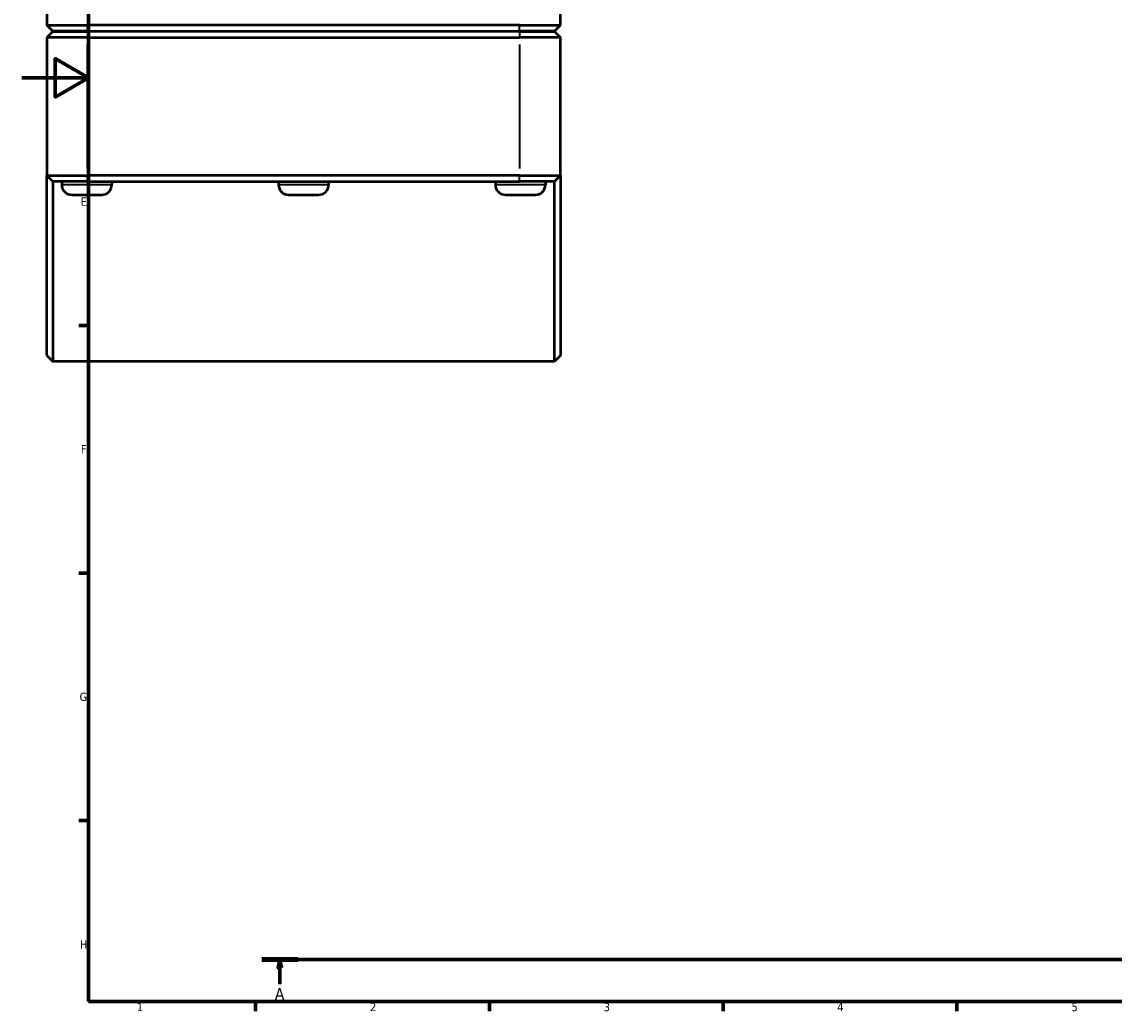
# Model space of a CAD drawing. Header units: millimetres. Extents: x 0 to 1062, y -44 to 1487.
# Tile 1 of 8: x 0 to 327, y 17 to 314. Entities that reach past the tile are written whole.
import ezdxf

# ---------------------------------------------------------------- set-up
doc = ezdxf.new("R2010")
doc.units = ezdxf.units.MM
doc.linetypes.add('CHAIN', pattern=[0.7087, 0.4724, -0.0591, 0.1181, -0.0591])
for name, color, linetype, lineweight in [('Border (ISO)', 7, 'Continuous', 70), ('Section Line (ISO)', 7, 'CHAIN', 70), ('Visible (ISO)', 7, 'Continuous', 50), ('Visible Narrow (ISO)', 7, 'Continuous', 35)]:
    doc.layers.add(name, color=color, linetype=linetype, lineweight=lineweight)
doc.styles.add('Label Text (ISO)', font='tahoma.ttf')
doc.styles.add('Note Text (ISO)', font='tahoma.ttf')

# ---------------------------------------------------------------- blocks, each defined once
blk = doc.blocks.new('Borders Default Border')
at = {"layer": 'Border (ISO)'}
for p, q in [((20, 222.75), (17.1, 222.75)), ((20, 148.5), (17.1, 148.5)), ((20, 74.25), (17.1, 74.25)), ((70.08, 20), (70.08, 17.1)), ((140.17, 20), (140.17, 17.1)), ((210.25, 20), (210.25, 17.1)), ((280.33, 20), (280.33, 17.1))]:
    blk.add_line(p, q, dxfattribs=at)
at = {"layer": 'Border (ISO)', "flags": 128}
for points in [[(20, 20), (20, 574), (821, 574), (821, 20), (20, 20)], [(0, 297), (20, 297), (10, 302.77), (10, 291.23), (20, 297)]]:
    blk.add_lwpolyline(points, dxfattribs=at)
at = {"layer": 'Border (ISO)', "color": 232, "true_color": 0xca0064, "char_height": 2.5, "attachment_point": 7, "style": 'Note Text (ISO)'}
for s, insert in [('E', (17.64, 258.63)), ('F', (17.7, 184.38)), ('G', (17.31, 110.08)), ('H', (17.44, 35.88)), ('1', (34.48, 17.1)), ('2', (104.37, 17.1)), ('3', (174.43, 17.05)), ('4', (244.42, 17.1)), ('5', (314.64, 17.05))]:
    blk.add_mtext(s, dxfattribs=dict(at, insert=insert))
blk = doc.blocks.new('2dTransSection0')
at = {"layer": 'Section Line (ISO)', "linetype": 'CHAIN'}
blk.add_line((71.95, 32.56), (755.35, 32.56), dxfattribs=at)
at = {"layer": 'Section Line (ISO)', "linetype": 'Continuous', "lineweight": 140}
blk.add_line((71.95, 32.56), (82.75, 32.56), dxfattribs=at)
at = {"layer": 'Section Line (ISO)', "linetype": 'Continuous'}
for p, q in [((77.35, 32.56), (76.85, 30.06)), ((76.85, 30.06), (77.85, 30.06)), ((77.35, 30.06), (77.35, 32.56)), ((77.85, 30.06), (77.35, 32.56)), ((77.35, 25.2), (77.35, 30.06))]:
    blk.add_line(p, q, dxfattribs=at)
at = {"layer": 'Section Line (ISO)', "linetype": 'Continuous', "flags": 128}
blk.add_lwpolyline([(77.85, 30.06), (77.35, 32.56), (76.85, 30.06), (77.85, 30.06)], dxfattribs=at)
at = {"layer": 'Section Line (ISO)'}
blk.add_solid([(77.85, 30.06), (77.35, 32.56), (76.85, 30.06), (77.85, 30.06)], dxfattribs=at)
at = {"layer": 'Section Line (ISO)', "insert": (75.86, 20.56), "char_height": 3.5, "attachment_point": 7, "style": 'Label Text (ISO)'}
blk.add_mtext('A', dxfattribs=at)

msp = doc.modelspace()

# ---------------------------------------------------------------- linework, layer by layer
at = {"layer": 'Visible (ISO)'}
for p, q in [((7.459, 354.127), (7.459, 312.777)), ((161.459, 312.777), (161.459, 354.127)), ((9.259, 310.977), (7.459, 312.777)), ((7.459, 312.777), (19.709, 312.777)), ((149.209, 312.777), (19.709, 312.777)), ((149.209, 312.777), (161.459, 312.777)), ((159.659, 310.977), (161.459, 312.777)), ((9.259, 310.877), (7.459, 309.077)), ((19.709, 309.077), (7.459, 309.077)), ((7.459, 309.077), (7.459, 267.727)), ((19.709, 310.977), (9.259, 310.977)), ((9.259, 310.877), (19.709, 310.877)), ((11.959, 310.977), (11.959, 310.877)), ((19.709, 310.977), (149.209, 310.977)), ((149.209, 310.877), (19.709, 310.877)), ((19.709, 309.077), (149.209, 309.077)), ((26.959, 310.977), (26.959, 310.877)), ((76.959, 310.977), (76.959, 310.877)), ((91.959, 310.977), (91.959, 310.877)), ((141.959, 310.977), (141.959, 310.877)), ((159.659, 310.977), (149.209, 310.977)), ((149.209, 310.877), (159.659, 310.877)), ((161.459, 309.077), (149.209, 309.077)), ((156.959, 310.977), (156.959, 310.877)), ((159.659, 310.877), (161.459, 309.077)), ((161.459, 267.727), (161.459, 309.077)), ((7.459, 267.727), (19.709, 267.727)), ((7.459, 213.727), (7.459, 267.727)), ((9.259, 265.927), (7.459, 267.727)), ((9.259, 265.927), (9.259, 211.927)), ((19.709, 265.927), (9.259, 265.927)), ((11.959, 265.927), (11.959, 264.927)), ((149.209, 267.727), (19.709, 267.727)), ((19.709, 265.927), (149.209, 265.927)), ((26.959, 265.927), (26.959, 264.927)), ((76.959, 265.927), (76.959, 264.927)), ((91.959, 265.927), (91.959, 264.927)), ((141.959, 265.927), (141.959, 264.927)), ((149.209, 267.727), (161.459, 267.727)), ((159.659, 265.927), (149.209, 265.927)), ((156.959, 265.927), (156.959, 264.927)), ((159.659, 265.927), (161.459, 267.727)), ((159.659, 211.927), (159.659, 265.927)), ((161.459, 267.727), (161.459, 213.727)), ((14.959, 261.927), (23.959, 261.927)), ((79.959, 261.927), (88.959, 261.927)), ((144.959, 261.927), (153.959, 261.927)), ((7.459, 213.727), (9.259, 211.927)), ((161.459, 213.727), (159.659, 211.927)), ((159.659, 211.927), (9.259, 211.927))]:
    msp.add_line(p, q, dxfattribs=at)
for centre, start, end in [((14.959, 264.927), 180, 270), ((23.959, 264.927), 270, 0), ((79.959, 264.927), 180, 270), ((88.959, 264.927), 270, 0), ((144.959, 264.927), 180, 270), ((153.959, 264.927), 270, 0)]:
    msp.add_arc(centre, 3, start, end, dxfattribs=at)
at = {"layer": 'Visible Narrow (ISO)'}
for p, q in [((19.709, 311.067), (19.709, 312.687)), ((149.209, 311.067), (149.209, 312.687)), ((19.709, 310.787), (19.709, 309.167)), ((149.209, 310.787), (149.209, 309.167)), ((19.709, 269.795), (19.709, 307.01)), ((149.209, 307.01), (149.209, 269.795)), ((19.709, 266.017), (19.709, 267.637)), ((149.209, 266.017), (149.209, 267.637)), ((26.866, 264.927), (12.051, 264.927)), ((91.866, 264.927), (77.051, 264.927)), ((156.866, 264.927), (142.051, 264.927))]:
    msp.add_line(p, q, dxfattribs=at)

# ---------------------------------------------------------------- block references
msp.add_blockref('Borders Default Border', (0, 0))
at = {"layer": 'Section Line (ISO)'}
msp.add_blockref('2dTransSection0', (0, 0), dxfattribs=at)

doc.saveas('drawing.dxf')
